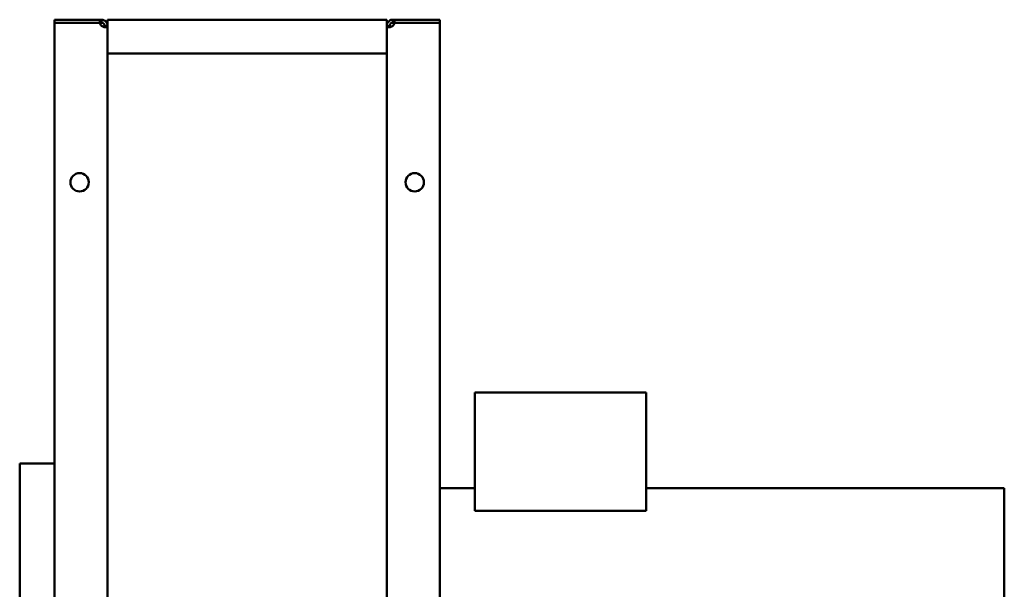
# Model space of a CAD drawing. Header units: millimetres. Extents: x 1066 to 1559, y 643 to 1214.
# Tile 3 of 3: x 1066 to 1559, y 928 to 1214. Entities that reach past the tile are written whole.
import ezdxf

# ---------------------------------------------------------------- set-up
doc = ezdxf.new("R2010")
doc.units = ezdxf.units.MM
doc.header["$LTSCALE"] = 6.25
doc.layers.add('Widoczne (ISO)', color=7, linetype='Continuous', lineweight=50)

msp = doc.modelspace()

# ---------------------------------------------------------------- linework, layer by layer
at = {"layer": 'Widoczne (ISO)'}
for p, q in [((1105.96, 1213.62), (1083.25, 1213.62)), ((1083.25, 1212.12), (1083.25, 1213.62)), ((1083.25, 1212.12), (1105.96, 1212.12)), ((1105.96, 1212.02), (1083.25, 1212.02)), ((1083.25, 644.23), (1083.25, 1212.02)), ((1105.96, 1213.62), (1106.75, 1213.62)), ((1105.96, 1212.12), (1105.96, 1213.62)), ((1106.75, 1212.12), (1105.96, 1212.12)), ((1106.75, 1213.62), (1106.75, 1212.75)), ((1106.75, 1212.75), (1106.75, 1212.12)), ((1108.25, 1210.49), (1108.25, 1210.62)), ((1108.25, 1210.62), (1108.87, 1210.62)), ((1108.87, 1210.49), (1108.25, 1210.49)), ((1108.87, 1210.62), (1109.75, 1210.62)), ((1109.75, 1210.49), (1108.87, 1210.49)), ((1109.75, 1213.62), (1109.75, 1210.62)), ((1249.75, 1213.62), (1109.75, 1213.62)), ((1109.75, 1210.62), (1109.75, 1210.49)), ((1109.75, 1210.49), (1109.75, 645.76)), ((1249.75, 1210.62), (1249.75, 1213.62)), ((1249.75, 1210.49), (1249.75, 1210.62)), ((1249.75, 1210.62), (1250.63, 1210.62)), ((1249.75, 645.76), (1249.75, 1210.49)), ((1250.63, 1210.49), (1249.75, 1210.49)), ((1250.63, 1210.62), (1251.25, 1210.62)), ((1251.25, 1210.49), (1250.63, 1210.49)), ((1251.25, 1210.62), (1251.25, 1210.49)), ((1252.75, 1213.62), (1253.54, 1213.62)), ((1252.75, 1212.75), (1252.75, 1213.62)), ((1252.75, 1212.12), (1252.75, 1212.75)), ((1253.54, 1212.12), (1252.75, 1212.12)), ((1276.25, 1213.62), (1253.54, 1213.62)), ((1253.54, 1213.62), (1253.54, 1212.12)), ((1276.25, 1212.12), (1253.54, 1212.12)), ((1276.25, 1212.02), (1253.54, 1212.02)), ((1276.25, 1212.12), (1276.25, 1213.62)), ((1276.25, 1212.02), (1276.25, 644.23)), ((1249.75, 1196.62), (1109.75, 1196.62)), ((1293.89, 1026.83), (1293.89, 967.45)), ((1293.89, 1026.83), (1379.74, 1026.83)), ((1379.74, 1026.83), (1379.74, 967.45)), ((1065.75, 793.14), (1065.75, 991.12)), ((1083.25, 991.12), (1065.75, 991.12)), ((1293.89, 978.82), (1276.25, 978.82)), ((1559.25, 978.82), (1379.74, 978.82)), ((1559.25, 978.82), (1559.25, 805.43)), ((1293.89, 967.45), (1379.74, 967.45))]:
    msp.add_line(p, q, dxfattribs=at)
for centre in [(1095.75, 1132.12), (1263.75, 1132.12)]:
    msp.add_circle(centre, 4.6, dxfattribs=at)
for centre, start, end in [((1108.45, 1212.32), 186.8104, 227.2669), ((1251.05, 1212.32), 312.7331, 353.1896)]:
    msp.add_arc(centre, 2.5, start, end, dxfattribs=at)
for points, knots in [([(1106.75, 1213.62), (1106.92, 1213.62), (1107.16, 1213.61), (1107.68, 1213.49), (1107.92, 1213.4), (1108.43, 1213.13), (1108.7, 1212.93), (1109.15, 1212.45), (1109.34, 1212.17), (1109.57, 1211.67), (1109.64, 1211.46), (1109.73, 1211.03), (1109.75, 1210.83), (1109.75, 1210.62)], [-0.519711, -0.519711, -0.519711, -0.519711, -0.4228826, -0.4228826, -0.3445968, -0.3445968, -0.2441002, -0.2441002, -0.1435568, -0.1435568, -0.0730439, -0.0730439, 0, 0, 0, 0]), ([(1108.25, 1210.62), (1108.25, 1210.66), (1108.25, 1210.7), (1108.24, 1210.77), (1108.24, 1210.8), (1108.22, 1210.91), (1108.21, 1210.99), (1108.15, 1211.19), (1108.09, 1211.3), (1107.97, 1211.5), (1107.9, 1211.6), (1107.72, 1211.78), (1107.62, 1211.85), (1107.43, 1211.97), (1107.31, 1212.02), (1107.1, 1212.08), (1107.03, 1212.1), (1106.93, 1212.12), (1106.89, 1212.12), (1106.82, 1212.12), (1106.78, 1212.12), (1106.75, 1212.12)], [0, 0, 0, 0, 0.0168358, 0.0168358, 0.0330965, 0.0330965, 0.0623265, 0.0623265, 0.1097172, 0.1097172, 0.1583108, 0.1583108, 0.206943, 0.206943, 0.2519199, 0.2519199, 0.2779609, 0.2779609, 0.2924191, 0.2924191, 0.3073872, 0.3073872, 0.3073872, 0.3073872]), ([(1109.75, 1210.49), (1109.75, 1210.37), (1109.74, 1210.24), (1109.61, 1210.03), (1109.53, 1209.96), (1109.26, 1209.84), (1109.06, 1209.82), (1108.57, 1209.83), (1108.3, 1209.87), (1107.8, 1209.99), (1107.59, 1210.06), (1107.16, 1210.24), (1106.95, 1210.35), (1106.75, 1210.49)], [0, 0, 0, 0, 0.0619276, 0.0619276, 0.1119961, 0.1119961, 0.1762696, 0.1762696, 0.2405732, 0.2405732, 0.2856704, 0.2856704, 0.3323864, 0.3323864, 0.3323864, 0.3323864]), ([(1108.09, 1209.92), (1108.13, 1209.95), (1108.16, 1210), (1108.21, 1210.11), (1108.22, 1210.18), (1108.24, 1210.28), (1108.24, 1210.32), (1108.25, 1210.4), (1108.25, 1210.44), (1108.25, 1210.49)], [-0.09449602, -0.09449602, -0.09449602, -0.09449602, -0.0611959, -0.0611959, -0.03246542, -0.03246542, -0.01651402, -0.01651402, 0, 0, 0, 0]), ([(1249.75, 1210.62), (1249.75, 1210.8), (1249.76, 1211.03), (1249.89, 1211.56), (1249.97, 1211.79), (1250.24, 1212.31), (1250.44, 1212.57), (1250.93, 1213.03), (1251.2, 1213.21), (1251.7, 1213.45), (1251.91, 1213.51), (1252.34, 1213.61), (1252.55, 1213.62), (1252.75, 1213.62)], [0, 0, 0, 0, 0.0619276, 0.0619276, 0.1119961, 0.1119961, 0.1762696, 0.1762696, 0.2405732, 0.2405732, 0.2856704, 0.2856704, 0.3323864, 0.3323864, 0.3323864, 0.3323864]), ([(1252.75, 1210.49), (1252.58, 1210.37), (1252.34, 1210.24), (1251.82, 1210.03), (1251.58, 1209.96), (1251.07, 1209.84), (1250.8, 1209.82), (1250.35, 1209.83), (1250.16, 1209.87), (1249.93, 1209.99), (1249.86, 1210.06), (1249.77, 1210.24), (1249.75, 1210.35), (1249.75, 1210.49)], [-0.519711, -0.519711, -0.519711, -0.519711, -0.4228826, -0.4228826, -0.3445968, -0.3445968, -0.2441002, -0.2441002, -0.1435568, -0.1435568, -0.0730439, -0.0730439, 0, 0, 0, 0]), ([(1252.75, 1212.12), (1252.72, 1212.12), (1252.68, 1212.12), (1252.61, 1212.12), (1252.57, 1212.11), (1252.46, 1212.1), (1252.39, 1212.08), (1252.19, 1212.02), (1252.07, 1211.97), (1251.87, 1211.85), (1251.77, 1211.77), (1251.6, 1211.59), (1251.52, 1211.5), (1251.41, 1211.3), (1251.35, 1211.19), (1251.29, 1210.98), (1251.28, 1210.91), (1251.26, 1210.8), (1251.26, 1210.76), (1251.25, 1210.69), (1251.25, 1210.66), (1251.25, 1210.62)], [-0.3391334, -0.3391334, -0.3391334, -0.3391334, -0.3205588, -0.3205588, -0.3026187, -0.3026187, -0.2703699, -0.2703699, -0.2180848, -0.2180848, -0.1644726, -0.1644726, -0.1108179, -0.1108179, -0.0611959, -0.0611959, -0.0324654, -0.0324654, -0.016514, -0.016514, 0, 0, 0, 0]), ([(1251.25, 1210.49), (1251.25, 1210.44), (1251.25, 1210.4), (1251.26, 1210.31), (1251.26, 1210.28), (1251.28, 1210.17), (1251.29, 1210.11), (1251.34, 1210), (1251.37, 1209.95), (1251.41, 1209.92)], [0, 0, 0, 0, 0.01683584, 0.01683584, 0.03309654, 0.03309654, 0.06232653, 0.06232653, 0.09351013, 0.09351013, 0.09351013, 0.09351013])]:
    msp.add_open_spline(points, degree=3, knots=knots, dxfattribs=at)

doc.saveas('drawing.dxf')
